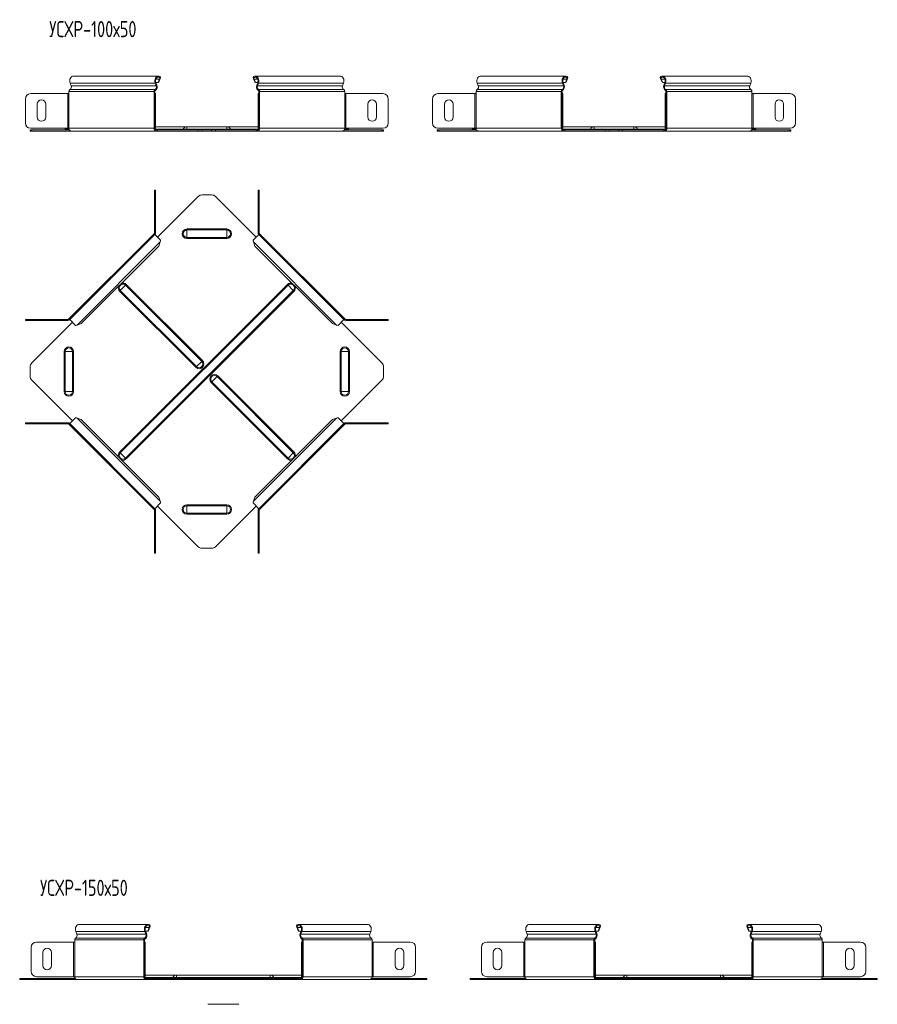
# Model space of a CAD drawing. Header units: millimetres. Extents: x -209 to 1502, y -8151 to 292.
# Tile 5 of 7: x -131 to 665, y -1676 to -762. Entities that reach past the tile are written whole.
import ezdxf

# ---------------------------------------------------------------- set-up
doc = ezdxf.new("R2010")
doc.units = ezdxf.units.MM
doc.styles.add('SLDTEXTSTYLE3', font='TXT', dxfattribs={"width": 0.7, "bigfont": 'bigfont'})

msp = doc.modelspace()

# ---------------------------------------------------------------- linework, layer by layer
at = {"color": 7, "linetype": 'Continuous', "lineweight": 15}
for p, q in [((-84.14, -820.65), (-83.24, -823.03)), ((-2.3, -814.03), (-81.33, -814.03)), ((-4.21, -823.03), (-5.11, -820.65)), ((-2.42, -820.15), (-4.5, -820.15)), ((-3.59, -822.56), (-4.49, -820.18)), ((-1.04, -816.88), (-2.42, -820.15)), ((-1.8, -819.68), (-2.42, -820.15)), ((-0.41, -816.41), (-1.8, -819.68)), ((-1.04, -816.88), (-0.41, -816.41)), ((-0.12, -815.25), (-0.6, -815.98)), ((85.62, -815.25), (86.1, -815.98)), ((86.53, -816.88), (85.91, -816.41)), ((87.3, -819.68), (85.91, -816.41)), ((87.92, -820.15), (86.53, -816.88)), ((87.92, -820.15), (87.3, -819.68)), ((166.83, -814.03), (87.8, -814.03)), ((89.99, -820.15), (87.92, -820.15)), ((89.98, -820.18), (89.08, -822.56)), ((90.61, -820.65), (89.71, -823.03)), ((168.74, -823.03), (169.64, -820.65)), ((294.66, -823.03), (293.76, -820.65)), ((375.6, -814.03), (296.57, -814.03)), ((372.79, -820.65), (373.69, -823.03)), ((373.4, -820.15), (375.48, -820.15)), ((373.42, -820.18), (374.31, -822.56)), ((375.48, -820.15), (376.86, -816.88)), ((375.48, -820.15), (376.1, -819.68)), ((376.1, -819.68), (377.49, -816.41)), ((376.86, -816.88), (377.49, -816.41)), ((377.78, -815.25), (377.3, -815.98)), ((463.52, -815.25), (464, -815.98)), ((464.44, -816.88), (463.81, -816.41)), ((465.2, -819.68), (463.81, -816.41)), ((465.82, -820.15), (464.44, -816.88)), ((465.82, -820.15), (465.2, -819.68)), ((544.73, -814.03), (465.7, -814.03)), ((467.89, -820.15), (465.82, -820.15)), ((467.88, -820.18), (466.99, -822.56)), ((468.51, -820.65), (467.61, -823.03)), ((546.64, -823.03), (547.54, -820.65)), ((-120.66, -830.33), (-86.28, -830.33)), ((-86.28, -830.33), (-85.22, -830.33)), ((-85.22, -828.33), (-85.22, -830.33)), ((-6.19, -830.33), (-6.19, -828.33)), ((-6.19, -830.33), (-5.75, -830.33)), ((-5.75, -835.33), (-5.75, -830.33)), ((-5.75, -830.33), (-4.75, -830.33)), ((-5.48, -830.33), (-5.48, -828.33)), ((-4.75, -830.33), (-4.75, -835.33)), ((90.25, -830.33), (91.25, -830.33)), ((90.25, -835.33), (90.25, -830.33)), ((90.98, -828.33), (90.98, -830.33)), ((91.25, -830.33), (91.25, -835.33)), ((91.25, -830.33), (91.69, -830.33)), ((91.69, -828.33), (91.69, -830.33)), ((170.72, -830.33), (170.72, -828.33)), ((170.72, -830.33), (171.78, -830.33)), ((171.78, -830.33), (206.16, -830.33)), ((291.62, -830.33), (257.24, -830.33)), ((292.68, -830.33), (291.62, -830.33)), ((292.68, -830.33), (292.68, -828.33)), ((371.71, -828.33), (371.71, -830.33)), ((372.15, -830.33), (371.71, -830.33)), ((373.15, -830.33), (372.15, -830.33)), ((372.15, -830.33), (372.15, -835.33)), ((372.42, -828.33), (372.42, -830.33)), ((373.15, -835.33), (373.15, -830.33)), ((468.15, -830.33), (469.15, -830.33)), ((468.15, -835.33), (468.15, -830.33)), ((468.88, -828.33), (468.88, -830.33)), ((469.15, -830.33), (469.15, -835.33)), ((469.15, -830.33), (469.59, -830.33)), ((469.59, -828.33), (469.59, -830.33)), ((548.62, -830.33), (548.62, -828.33)), ((548.62, -830.33), (549.68, -830.33)), ((549.68, -830.33), (584.06, -830.33)), ((-125.66, -857.53), (-125.66, -835.33)), ((-114.66, -840.03), (-114.66, -852.03)), ((-106.66, -852.03), (-106.66, -840.03)), ((-5.75, -835.33), (-5.75, -857.53)), ((-4.75, -835.33), (-4.75, -857.53)), ((90.25, -857.53), (90.25, -835.33)), ((91.25, -857.53), (91.25, -835.33)), ((192.16, -840.03), (192.16, -852.03)), ((200.16, -852.03), (200.16, -840.03)), ((211.16, -835.33), (211.16, -857.53)), ((252.24, -835.33), (252.24, -857.53)), ((263.24, -852.03), (263.24, -840.03)), ((271.24, -840.03), (271.24, -852.03)), ((372.15, -857.53), (372.15, -835.33)), ((373.15, -857.53), (373.15, -835.33)), ((468.15, -857.53), (468.15, -835.33)), ((469.15, -857.53), (469.15, -835.33)), ((570.06, -840.03), (570.06, -852.03)), ((578.06, -852.03), (578.06, -840.03)), ((589.06, -835.33), (589.06, -857.53)), ((-5.75, -862.53), (-5.75, -857.53)), ((-4.75, -857.53), (-4.75, -862.53)), ((90.25, -862.53), (90.25, -857.53)), ((91.25, -857.53), (91.25, -862.53)), ((372.15, -857.53), (372.15, -862.53)), ((373.15, -862.53), (373.15, -857.53)), ((468.15, -862.53), (468.15, -857.53)), ((469.15, -857.53), (469.15, -862.53)), ((-121.25, -865.03), (-121.25, -864.03)), ((-121.25, -864.03), (-119.79, -864.03)), ((-119.79, -865.03), (-121.25, -865.03)), ((-86.28, -862.53), (-120.66, -862.53)), ((-119.79, -864.03), (-84.87, -864.03)), ((-119.79, -865.03), (-83.46, -865.03)), ((-88.22, -862.53), (-88.69, -863.39)), ((-85.22, -862.53), (-86.28, -862.53)), ((-83.46, -865.03), (-4.42, -865.03)), ((-5.75, -862.53), (-6.19, -862.53)), ((-4.75, -862.53), (-5.75, -862.53)), ((24.25, -861.03), (-4.75, -861.03)), ((-4.42, -864.03), (-3.01, -864.03)), ((-4.42, -865.03), (-3.01, -865.03)), ((-3.01, -864.03), (-3.01, -865.03)), ((-3.01, -864.03), (34.74, -864.03)), ((-3.01, -865.03), (34.74, -865.03)), ((61.25, -861.03), (24.25, -861.03)), ((34.74, -864.03), (38.27, -864.03)), ((38.27, -865.03), (34.74, -865.03)), ((38.27, -864.03), (47.22, -864.03)), ((38.27, -865.03), (47.22, -865.03)), ((47.22, -864.03), (50.76, -864.03)), ((50.76, -865.03), (47.22, -865.03)), ((50.76, -864.03), (88.51, -864.03)), ((50.76, -865.03), (88.51, -865.03)), ((90.25, -861.03), (61.25, -861.03)), ((88.51, -864.03), (88.51, -865.03)), ((88.51, -864.03), (89.92, -864.03)), ((88.51, -865.03), (89.92, -865.03)), ((89.92, -865.03), (168.95, -865.03)), ((91.25, -862.53), (90.25, -862.53)), ((91.69, -862.53), (91.25, -862.53)), ((168.95, -865.03), (205.28, -865.03)), ((170.37, -864.03), (205.28, -864.03)), ((171.78, -862.53), (170.72, -862.53)), ((206.16, -862.53), (171.78, -862.53)), ((173.71, -862.53), (174.18, -863.39)), ((205.28, -864.03), (206.75, -864.03)), ((206.75, -865.03), (205.28, -865.03)), ((206.75, -864.03), (206.75, -865.03)), ((256.65, -864.03), (256.65, -865.03)), ((258.11, -864.03), (256.65, -864.03)), ((256.65, -865.03), (258.11, -865.03)), ((257.24, -862.53), (291.62, -862.53)), ((293.03, -864.03), (258.11, -864.03)), ((294.45, -865.03), (258.11, -865.03)), ((289.69, -862.53), (289.22, -863.39)), ((291.62, -862.53), (292.68, -862.53)), ((373.48, -865.03), (294.45, -865.03)), ((371.71, -862.53), (372.15, -862.53)), ((372.15, -862.53), (373.15, -862.53)), ((402.15, -861.03), (373.15, -861.03)), ((374.89, -864.03), (373.48, -864.03)), ((374.89, -865.03), (373.48, -865.03)), ((374.89, -864.03), (374.89, -865.03)), ((412.64, -864.03), (374.89, -864.03)), ((412.64, -865.03), (374.89, -865.03)), ((439.15, -861.03), (402.15, -861.03)), ((416.17, -864.03), (412.64, -864.03)), ((412.64, -865.03), (416.17, -865.03)), ((416.17, -864.03), (425.13, -864.03)), ((416.17, -865.03), (425.13, -865.03)), ((425.13, -864.03), (428.66, -864.03)), ((428.66, -865.03), (425.13, -865.03)), ((428.66, -864.03), (466.41, -864.03)), ((428.66, -865.03), (466.41, -865.03)), ((468.15, -861.03), (439.15, -861.03)), ((466.41, -864.03), (466.41, -865.03)), ((466.41, -864.03), (467.82, -864.03)), ((466.41, -865.03), (467.82, -865.03)), ((467.82, -865.03), (546.85, -865.03)), ((469.15, -862.53), (468.15, -862.53)), ((469.59, -862.53), (469.15, -862.53)), ((546.85, -865.03), (583.19, -865.03)), ((548.27, -864.03), (583.19, -864.03)), ((549.68, -862.53), (548.62, -862.53)), ((584.06, -862.53), (549.68, -862.53)), ((551.61, -862.53), (552.08, -863.39)), ((583.19, -864.03), (584.65, -864.03)), ((584.65, -865.03), (583.19, -865.03)), ((584.65, -864.03), (584.65, -865.03)), ((-5.75, -919.95), (-5.75, -924.95)), ((-4.75, -919.95), (-5.75, -919.95)), ((-4.75, -924.95), (-4.75, -919.95)), ((91.25, -919.95), (90.25, -919.95)), ((90.25, -919.95), (90.25, -924.95)), ((91.25, -924.95), (91.25, -919.95)), ((-5.75, -959.33), (-5.75, -924.95)), ((-4.75, -959.33), (-4.75, -924.95)), ((-3.01, -963.57), (34.74, -925.82)), ((38.27, -924.36), (47.22, -924.36)), ((50.76, -925.82), (88.51, -963.57)), ((90.25, -924.95), (90.25, -959.33)), ((91.25, -924.95), (91.25, -959.33)), ((-6.19, -960.39), (-85.22, -1039.42)), ((-5.48, -961.09), (-84.52, -1040.13)), ((-5.48, -961.09), (-6.19, -960.39)), ((-0.12, -966.46), (-5.48, -961.09)), ((-0.41, -968), (-1.8, -971.85)), ((90.98, -961.09), (85.62, -966.46)), ((87.3, -971.85), (85.91, -968)), ((91.69, -960.39), (90.77, -961.3)), ((170.01, -1040.13), (90.98, -961.09)), ((170.72, -1039.42), (91.69, -960.39)), ((-1.8, -971.85), (-73.76, -1043.81)), ((159.26, -1043.81), (87.3, -971.85)), ((-125.66, -1039.86), (-125.66, -1040.86)), ((-120.66, -1039.86), (-125.66, -1039.86)), ((-125.66, -1040.86), (-120.66, -1040.86)), ((-120.66, -1039.86), (-86.28, -1039.86)), ((-120.66, -1040.86), (-86.28, -1040.86)), ((-85.22, -1039.42), (-84.52, -1040.13)), ((-84.52, -1040.13), (-79.15, -1045.49)), ((164.65, -1045.49), (170.01, -1040.13)), ((170.01, -1040.13), (170.72, -1039.42)), ((171.78, -1039.86), (206.16, -1039.86)), ((171.78, -1040.86), (206.16, -1040.86)), ((211.16, -1039.86), (206.16, -1039.86)), ((206.16, -1040.86), (211.16, -1040.86)), ((211.16, -1040.86), (211.16, -1039.86)), ((-119.79, -1080.35), (-82.04, -1042.6)), ((-73.76, -1043.81), (-77.61, -1045.2)), ((163.1, -1045.2), (159.26, -1043.81)), ((167.54, -1042.6), (205.28, -1080.35)), ((-121.25, -1083.88), (-121.25, -1092.83)), ((206.75, -1092.83), (206.75, -1083.88)), ((-119.79, -1096.37), (-82.04, -1134.12)), ((167.54, -1134.12), (205.28, -1096.37)), ((-84.52, -1136.59), (-79.15, -1131.23)), ((-73.76, -1132.9), (-77.61, -1131.52)), ((-1.8, -1204.87), (-73.76, -1132.9)), ((159.26, -1132.9), (87.3, -1204.87)), ((163.1, -1131.52), (159.26, -1132.9)), ((164.65, -1131.23), (170.01, -1136.59)), ((-125.66, -1136.86), (-125.66, -1135.86)), ((-125.66, -1135.86), (-120.66, -1135.86)), ((-120.66, -1136.86), (-125.66, -1136.86)), ((-120.66, -1135.86), (-86.28, -1135.86)), ((-120.66, -1136.86), (-86.28, -1136.86)), ((-85.22, -1137.3), (-84.52, -1136.59)), ((-6.19, -1216.33), (-85.22, -1137.3)), ((-84.52, -1136.59), (-5.48, -1215.62)), ((90.98, -1215.62), (170.01, -1136.59)), ((170.72, -1137.3), (91.69, -1216.33)), ((170.01, -1136.59), (170.72, -1137.3)), ((171.78, -1135.86), (206.16, -1135.86)), ((171.78, -1136.86), (206.16, -1136.86)), ((206.16, -1135.86), (211.16, -1135.86)), ((211.16, -1136.86), (206.16, -1136.86)), ((211.16, -1135.86), (211.16, -1136.86)), ((-0.41, -1208.71), (-1.8, -1204.87)), ((87.3, -1204.87), (85.91, -1208.71)), ((-0.12, -1210.26), (-5.48, -1215.62)), ((-3.01, -1213.15), (34.74, -1250.89)), ((50.76, -1250.89), (88.51, -1213.15)), ((90.98, -1215.62), (85.62, -1210.26)), ((91.69, -1216.33), (90.77, -1215.41)), ((-5.48, -1215.62), (-6.19, -1216.33)), ((-5.75, -1217.39), (-5.75, -1251.77)), ((-4.75, -1217.39), (-4.75, -1251.77)), ((90.25, -1251.77), (90.25, -1217.39)), ((91.25, -1251.77), (91.25, -1217.39)), ((-5.75, -1256.77), (-5.75, -1251.77)), ((-4.75, -1251.77), (-4.75, -1256.77)), ((90.25, -1256.77), (90.25, -1251.77)), ((91.25, -1251.77), (91.25, -1256.77)), ((-4.75, -1256.77), (-5.75, -1256.77)), ((38.27, -1252.36), (47.22, -1252.36)), ((91.25, -1256.77), (90.25, -1256.77)), ((-78.82, -1608.18), (-77.92, -1610.57)), ((-11.98, -1601.57), (-76.01, -1601.57)), ((-13.89, -1610.57), (-14.78, -1608.18)), ((-12.1, -1607.68), (-14.17, -1607.68)), ((-13.26, -1610.1), (-14.16, -1607.71)), ((-10.71, -1604.42), (-12.1, -1607.68)), ((-11.47, -1607.21), (-12.1, -1607.68)), ((-10.09, -1603.95), (-11.47, -1607.21)), ((-10.71, -1604.42), (-10.09, -1603.95)), ((-9.79, -1602.79), (-10.28, -1603.52)), ((125.94, -1602.79), (126.43, -1603.52)), ((126.86, -1604.42), (126.24, -1603.95)), ((127.62, -1607.21), (126.24, -1603.95)), ((128.24, -1607.68), (126.86, -1604.42)), ((128.24, -1607.68), (127.62, -1607.21)), ((192.16, -1601.57), (128.12, -1601.57)), ((130.32, -1607.68), (128.24, -1607.68)), ((130.31, -1607.71), (129.41, -1610.1)), ((130.93, -1608.18), (130.03, -1610.57)), ((194.07, -1610.57), (194.96, -1608.18)), ((340.01, -1610.57), (339.11, -1608.18)), ((405.95, -1601.57), (341.92, -1601.57)), ((403.14, -1608.18), (404.04, -1610.57)), ((403.75, -1607.68), (405.83, -1607.68)), ((403.77, -1607.71), (404.66, -1610.1)), ((405.83, -1607.68), (407.21, -1604.42)), ((405.83, -1607.68), (406.45, -1607.21)), ((406.45, -1607.21), (407.84, -1603.95)), ((407.21, -1604.42), (407.84, -1603.95)), ((408.13, -1602.79), (407.65, -1603.52)), ((543.87, -1602.79), (544.35, -1603.52)), ((544.79, -1604.42), (544.16, -1603.95)), ((545.55, -1607.21), (544.16, -1603.95)), ((546.17, -1607.68), (544.79, -1604.42)), ((546.17, -1607.68), (545.55, -1607.21)), ((610.08, -1601.57), (546.05, -1601.57)), ((548.24, -1607.68), (546.17, -1607.68)), ((548.23, -1607.71), (547.33, -1610.1)), ((548.86, -1608.18), (547.96, -1610.57)), ((611.99, -1610.57), (612.89, -1608.18)), ((-79.9, -1615.87), (-79.9, -1617.87)), ((-15.87, -1617.87), (-15.87, -1615.87)), ((-15.16, -1617.87), (-15.16, -1615.87)), ((131.31, -1615.87), (131.31, -1617.87)), ((132.01, -1615.87), (132.01, -1617.87)), ((196.05, -1617.87), (196.05, -1615.87)), ((338.03, -1617.87), (338.03, -1615.87)), ((402.06, -1615.87), (402.06, -1617.87)), ((402.77, -1615.87), (402.77, -1617.87)), ((549.23, -1615.87), (549.23, -1617.87)), ((549.94, -1615.87), (549.94, -1617.87)), ((613.97, -1617.87), (613.97, -1615.87)), ((-120.34, -1645.07), (-120.34, -1622.87)), ((-115.34, -1617.87), (-80.96, -1617.87)), ((-80.96, -1617.87), (-79.9, -1617.87)), ((-15.87, -1617.87), (-15.43, -1617.87)), ((-15.43, -1622.87), (-15.43, -1617.87)), ((-15.43, -1617.87), (-14.43, -1617.87)), ((-15.43, -1622.87), (-15.43, -1645.07)), ((-14.43, -1617.87), (-14.43, -1622.87)), ((-14.43, -1622.87), (-14.43, -1645.07)), ((130.57, -1617.87), (131.57, -1617.87)), ((130.57, -1622.87), (130.57, -1617.87)), ((130.57, -1645.07), (130.57, -1622.87)), ((131.57, -1617.87), (131.57, -1622.87)), ((131.57, -1617.87), (132.01, -1617.87)), ((131.57, -1645.07), (131.57, -1622.87)), ((196.05, -1617.87), (197.11, -1617.87)), ((197.11, -1617.87), (231.49, -1617.87)), ((236.49, -1622.87), (236.49, -1645.07)), ((297.59, -1622.87), (297.59, -1645.07)), ((336.97, -1617.87), (302.59, -1617.87)), ((338.03, -1617.87), (336.97, -1617.87)), ((402.5, -1617.87), (402.06, -1617.87)), ((403.5, -1617.87), (402.5, -1617.87)), ((402.5, -1617.87), (402.5, -1622.87)), ((402.5, -1645.07), (402.5, -1622.87)), ((403.5, -1622.87), (403.5, -1617.87)), ((403.5, -1645.07), (403.5, -1622.87)), ((548.5, -1617.87), (549.5, -1617.87)), ((548.5, -1622.87), (548.5, -1617.87)), ((548.5, -1645.07), (548.5, -1622.87)), ((549.5, -1617.87), (549.5, -1622.87)), ((549.5, -1617.87), (549.94, -1617.87)), ((549.5, -1645.07), (549.5, -1622.87)), ((613.97, -1617.87), (615.03, -1617.87)), ((615.03, -1617.87), (649.41, -1617.87)), ((654.41, -1622.87), (654.41, -1645.07)), ((-109.34, -1627.57), (-109.34, -1639.57)), ((-101.34, -1639.57), (-101.34, -1627.57)), ((217.48, -1627.57), (217.48, -1639.57)), ((225.48, -1639.57), (225.48, -1627.57)), ((308.59, -1639.57), (308.59, -1627.57)), ((316.59, -1627.57), (316.59, -1639.57)), ((635.41, -1627.57), (635.41, -1639.57)), ((643.41, -1639.57), (643.41, -1627.57)), ((-15.43, -1650.07), (-15.43, -1645.07)), ((-14.43, -1645.07), (-14.43, -1650.07)), ((130.57, -1650.07), (130.57, -1645.07)), ((131.57, -1645.07), (131.57, -1650.07)), ((402.5, -1645.07), (402.5, -1650.07)), ((403.5, -1650.07), (403.5, -1645.07)), ((548.5, -1650.07), (548.5, -1645.07)), ((549.5, -1645.07), (549.5, -1650.07)), ((-130.93, -1652.57), (-130.93, -1651.57)), ((-130.93, -1651.57), (-129.46, -1651.57)), ((-129.46, -1652.57), (-130.93, -1652.57)), ((-129.46, -1651.57), (-79.54, -1651.57)), ((-129.46, -1652.57), (-78.13, -1652.57)), ((-80.96, -1650.07), (-115.34, -1650.07)), ((-79.9, -1650.07), (-80.96, -1650.07)), ((-78.13, -1652.57), (-14.1, -1652.57)), ((-15.43, -1650.07), (-15.87, -1650.07)), ((-14.43, -1650.07), (-15.43, -1650.07)), ((14.57, -1648.57), (-14.43, -1648.57)), ((-14.1, -1651.57), (-12.68, -1651.57)), ((-14.1, -1652.57), (-12.68, -1652.57)), ((-12.68, -1651.57), (-12.68, -1652.57)), ((-12.68, -1651.57), (40.06, -1651.57)), ((-12.68, -1652.57), (40.06, -1652.57)), ((101.57, -1648.57), (14.57, -1648.57)), ((40.06, -1651.57), (43.6, -1651.57)), ((43.6, -1652.57), (40.06, -1652.57)), ((43.6, -1651.57), (72.55, -1651.57)), ((43.6, -1652.57), (72.55, -1652.57)), ((72.55, -1651.57), (76.09, -1651.57)), ((76.09, -1652.57), (72.55, -1652.57)), ((76.09, -1651.57), (128.83, -1651.57)), ((76.09, -1652.57), (128.83, -1652.57)), ((130.57, -1648.57), (101.57, -1648.57)), ((128.83, -1651.57), (128.83, -1652.57)), ((128.83, -1651.57), (130.25, -1651.57)), ((128.83, -1652.57), (130.25, -1652.57)), ((130.25, -1652.57), (194.28, -1652.57)), ((131.57, -1650.07), (130.57, -1650.07)), ((132.01, -1650.07), (131.57, -1650.07)), ((194.28, -1652.57), (245.61, -1652.57)), ((195.69, -1651.57), (245.61, -1651.57)), ((197.11, -1650.07), (196.05, -1650.07)), ((231.49, -1650.07), (197.11, -1650.07)), ((245.61, -1651.57), (247.07, -1651.57)), ((247.07, -1652.57), (245.61, -1652.57)), ((247.07, -1651.57), (247.07, -1652.57)), ((287, -1651.57), (287, -1652.57)), ((288.46, -1651.57), (287, -1651.57)), ((287, -1652.57), (288.46, -1652.57)), ((338.38, -1651.57), (288.46, -1651.57)), ((339.8, -1652.57), (288.46, -1652.57)), ((302.59, -1650.07), (336.97, -1650.07)), ((336.97, -1650.07), (338.03, -1650.07)), ((403.83, -1652.57), (339.8, -1652.57)), ((402.06, -1650.07), (402.5, -1650.07)), ((402.5, -1650.07), (403.5, -1650.07)), ((432.5, -1648.57), (403.5, -1648.57)), ((405.24, -1651.57), (403.83, -1651.57)), ((405.24, -1652.57), (403.83, -1652.57)), ((405.24, -1651.57), (405.24, -1652.57)), ((457.99, -1651.57), (405.24, -1651.57)), ((457.99, -1652.57), (405.24, -1652.57)), ((519.5, -1648.57), (432.5, -1648.57)), ((461.52, -1651.57), (457.99, -1651.57)), ((457.99, -1652.57), (461.52, -1652.57)), ((461.52, -1651.57), (490.48, -1651.57)), ((461.52, -1652.57), (490.48, -1652.57)), ((490.48, -1651.57), (494.01, -1651.57)), ((494.01, -1652.57), (490.48, -1652.57)), ((494.01, -1651.57), (546.76, -1651.57)), ((494.01, -1652.57), (546.76, -1652.57)), ((548.5, -1648.57), (519.5, -1648.57)), ((546.76, -1651.57), (546.76, -1652.57)), ((546.76, -1651.57), (548.17, -1651.57)), ((546.76, -1652.57), (548.17, -1652.57)), ((548.17, -1652.57), (612.2, -1652.57)), ((549.5, -1650.07), (548.5, -1650.07)), ((549.94, -1650.07), (549.5, -1650.07)), ((612.2, -1652.57), (663.53, -1652.57)), ((613.62, -1651.57), (663.53, -1651.57)), ((615.03, -1650.07), (613.97, -1650.07)), ((649.41, -1650.07), (615.03, -1650.07)), ((663.53, -1651.57), (665, -1651.57)), ((665, -1652.57), (663.53, -1652.57)), ((665, -1651.57), (665, -1652.57)), ((43.6, -1675.68), (72.55, -1675.68))]:
    msp.add_line(p, q, dxfattribs=at)
at = {"color": 7, "linetype": 'Continuous', "lineweight": 0}
for p, q in [((-5.11, -820.65), (-84.14, -820.65)), ((-5.11, -820.65), (-4.49, -820.18)), ((-1.04, -816.88), (-4.49, -816.88)), ((-4.21, -823.03), (-3.59, -822.56)), ((89.98, -816.88), (86.53, -816.88)), ((89.71, -823.03), (89.08, -822.56)), ((90.61, -820.65), (89.98, -820.18)), ((169.64, -820.65), (90.61, -820.65)), ((293.76, -820.65), (372.79, -820.65)), ((372.79, -820.65), (373.42, -820.18)), ((373.42, -816.88), (376.86, -816.88)), ((373.69, -823.03), (374.31, -822.56)), ((467.88, -816.88), (464.44, -816.88)), ((467.61, -823.03), (466.99, -822.56)), ((468.51, -820.65), (467.88, -820.18)), ((547.54, -820.65), (468.51, -820.65)), ((-86.28, -830.33), (-86.28, -862.53)), ((-6.19, -828.33), (-85.22, -828.33)), ((-85.22, -862.53), (-85.22, -830.33)), ((-5.28, -826.6), (-84.31, -826.6)), ((-4.21, -823.03), (-83.24, -823.03)), ((-6.19, -828.33), (-5.48, -828.33)), ((-6.19, -862.53), (-6.19, -830.33)), ((-5.28, -826.6), (-5.08, -827.56)), ((168.74, -823.03), (89.71, -823.03)), ((90.77, -826.6), (90.57, -827.56)), ((169.8, -826.6), (90.77, -826.6)), ((91.69, -828.33), (90.98, -828.33)), ((170.72, -828.33), (91.69, -828.33)), ((91.69, -862.53), (91.69, -830.33)), ((170.72, -862.53), (170.72, -830.33)), ((171.78, -862.53), (171.78, -830.33)), ((291.62, -862.53), (291.62, -830.33)), ((292.68, -828.33), (371.71, -828.33)), ((292.68, -862.53), (292.68, -830.33)), ((293.59, -826.6), (372.63, -826.6)), ((294.66, -823.03), (373.69, -823.03)), ((371.71, -828.33), (372.42, -828.33)), ((371.71, -862.53), (371.71, -830.33)), ((372.63, -826.6), (372.82, -827.56)), ((546.64, -823.03), (467.61, -823.03)), ((468.67, -826.6), (468.47, -827.56)), ((547.71, -826.6), (468.67, -826.6)), ((469.59, -828.33), (468.88, -828.33)), ((548.62, -828.33), (469.59, -828.33)), ((469.59, -862.53), (469.59, -830.33)), ((548.62, -862.53), (548.62, -830.33)), ((549.68, -862.53), (549.68, -830.33)), ((-4.75, -835.33), (-5.75, -835.33)), ((91.25, -835.33), (90.25, -835.33)), ((372.15, -835.33), (373.15, -835.33)), ((469.15, -835.33), (468.15, -835.33)), ((-5.75, -857.53), (-4.75, -857.53)), ((90.25, -857.53), (91.25, -857.53)), ((373.15, -857.53), (372.15, -857.53)), ((468.15, -857.53), (469.15, -857.53)), ((-119.79, -864.03), (-119.79, -865.03)), ((-85.12, -863.39), (-88.69, -863.39)), ((-6.19, -862.53), (-85.22, -862.53)), ((-5.29, -863.39), (20.81, -863.39)), ((-4.42, -864.03), (-4.42, -865.03)), ((20.81, -863.39), (24.25, -863.39)), ((24.25, -861.03), (24.25, -863.39)), ((61.25, -863.39), (24.25, -863.39)), ((24.25, -863.39), (24.25, -864.03)), ((34.74, -865.03), (34.74, -864.03)), ((38.27, -864.03), (38.27, -865.03)), ((47.22, -865.03), (47.22, -864.03)), ((50.76, -864.03), (50.76, -865.03)), ((61.25, -861.03), (61.25, -863.39)), ((61.25, -863.39), (61.25, -864.03)), ((64.68, -863.39), (61.25, -863.39)), ((90.79, -863.39), (64.68, -863.39)), ((89.92, -864.03), (89.92, -865.03)), ((170.72, -862.53), (91.69, -862.53)), ((170.61, -863.39), (174.18, -863.39)), ((205.28, -865.03), (205.28, -864.03)), ((258.11, -865.03), (258.11, -864.03)), ((292.79, -863.39), (289.22, -863.39)), ((292.68, -862.53), (371.71, -862.53)), ((398.72, -863.39), (372.61, -863.39)), ((373.48, -864.03), (373.48, -865.03)), ((398.72, -863.39), (402.15, -863.39)), ((402.15, -861.03), (402.15, -863.39)), ((402.15, -863.39), (402.15, -864.03)), ((439.15, -863.39), (402.15, -863.39)), ((412.64, -864.03), (412.64, -865.03)), ((416.17, -865.03), (416.17, -864.03)), ((425.13, -865.03), (425.13, -864.03)), ((428.66, -864.03), (428.66, -865.03)), ((439.15, -861.03), (439.15, -863.39)), ((439.15, -863.39), (439.15, -864.03)), ((442.58, -863.39), (439.15, -863.39)), ((468.69, -863.39), (442.58, -863.39)), ((467.82, -864.03), (467.82, -865.03)), ((548.62, -862.53), (469.59, -862.53)), ((548.51, -863.39), (552.08, -863.39)), ((583.19, -865.03), (583.19, -864.03)), ((-5.75, -924.95), (-4.75, -924.95)), ((90.25, -924.95), (91.25, -924.95)), ((-5.75, -959.33), (-4.75, -959.33)), ((24.25, -956.92), (24.25, -955.99)), ((24.25, -955.99), (61.25, -955.99)), ((24.25, -963.79), (24.25, -956.92)), ((24.25, -956.92), (61.25, -956.92)), ((61.25, -956.92), (61.25, -955.99)), ((61.25, -963.79), (61.25, -956.92)), ((91.25, -959.33), (90.25, -959.33)), ((-0.41, -968), (-77.61, -1045.2)), ((24.25, -963.79), (61.25, -963.79)), ((24.25, -964.72), (24.25, -963.79)), ((24.25, -964.72), (61.25, -964.72)), ((61.25, -964.72), (61.25, -963.79)), ((163.1, -1045.2), (85.91, -968)), ((-38.19, -1163.12), (117.51, -1007.42)), ((-37.53, -1012.93), (-38.19, -1013.59)), ((32.59, -1084.38), (-38.19, -1013.59)), ((-32.67, -1008.08), (-37.53, -1012.93)), ((-37.53, -1163.78), (118.17, -1008.08)), ((33.25, -1083.72), (-37.53, -1012.93)), ((-32.01, -1007.42), (-32.67, -1008.08)), ((38.11, -1078.86), (-32.67, -1008.08)), ((-32.67, -1168.63), (123.02, -1012.94)), ((38.77, -1078.2), (-32.01, -1007.42)), ((-32.01, -1169.29), (123.68, -1013.6)), ((118.17, -1008.08), (117.51, -1007.42)), ((123.02, -1012.94), (118.17, -1008.08)), ((123.68, -1013.6), (123.02, -1012.94)), ((-120.66, -1040.86), (-120.66, -1039.86)), ((-86.28, -1039.86), (-86.28, -1040.86)), ((171.78, -1039.86), (171.78, -1040.86)), ((206.16, -1039.86), (206.16, -1040.86)), ((-88.69, -1069.86), (-89.62, -1069.86)), ((-89.62, -1106.86), (-89.62, -1069.86)), ((-81.82, -1069.86), (-88.69, -1069.86)), ((-88.69, -1106.86), (-88.69, -1069.86)), ((-81.82, -1106.86), (-81.82, -1069.86)), ((-80.89, -1069.86), (-81.82, -1069.86)), ((-80.89, -1106.86), (-80.89, -1069.86)), ((38.77, -1078.2), (38.11, -1078.86)), ((166.38, -1069.86), (167.31, -1069.86)), ((166.38, -1069.86), (166.38, -1106.86)), ((167.31, -1069.86), (174.18, -1069.86)), ((167.31, -1069.86), (167.31, -1106.86)), ((174.18, -1069.86), (174.18, -1106.86)), ((174.18, -1069.86), (175.11, -1069.86)), ((175.11, -1069.86), (175.11, -1106.86)), ((33.25, -1083.72), (32.59, -1084.38)), ((38.11, -1078.86), (33.25, -1083.72)), ((52.25, -1093), (47.39, -1097.85)), ((52.91, -1092.34), (52.25, -1093)), ((123.03, -1163.78), (52.25, -1093)), ((123.69, -1163.12), (52.91, -1092.34)), ((47.39, -1097.85), (46.73, -1098.51)), ((117.51, -1169.3), (46.73, -1098.51)), ((118.17, -1168.64), (47.39, -1097.85)), ((-88.69, -1106.86), (-89.62, -1106.86)), ((-81.82, -1106.86), (-88.69, -1106.86)), ((-80.89, -1106.86), (-81.82, -1106.86)), ((166.38, -1106.86), (167.31, -1106.86)), ((167.31, -1106.86), (174.18, -1106.86)), ((174.18, -1106.86), (175.11, -1106.86)), ((-0.41, -1208.71), (-77.61, -1131.52)), ((163.1, -1131.52), (85.91, -1208.71)), ((-120.66, -1135.86), (-120.66, -1136.86)), ((-86.28, -1136.86), (-86.28, -1135.86)), ((171.78, -1136.86), (171.78, -1135.86)), ((206.16, -1136.86), (206.16, -1135.86)), ((-37.53, -1163.78), (-38.19, -1163.12)), ((-32.67, -1168.63), (-37.53, -1163.78)), ((-32.01, -1169.29), (-32.67, -1168.63)), ((118.17, -1168.64), (117.51, -1169.3)), ((123.03, -1163.78), (118.17, -1168.64)), ((123.69, -1163.12), (123.03, -1163.78)), ((61.25, -1211.99), (24.25, -1211.99)), ((24.25, -1211.99), (24.25, -1212.92)), ((61.25, -1212.92), (24.25, -1212.92)), ((24.25, -1212.92), (24.25, -1219.79)), ((61.25, -1211.99), (61.25, -1212.92)), ((61.25, -1212.92), (61.25, -1219.79)), ((-5.75, -1217.39), (-4.75, -1217.39)), ((61.25, -1219.79), (24.25, -1219.79)), ((24.25, -1219.79), (24.25, -1220.72)), ((61.25, -1220.72), (24.25, -1220.72)), ((61.25, -1219.79), (61.25, -1220.72)), ((91.25, -1217.39), (90.25, -1217.39)), ((-5.75, -1251.77), (-4.75, -1251.77)), ((90.25, -1251.77), (91.25, -1251.77)), ((-14.78, -1608.18), (-78.82, -1608.18)), ((-14.78, -1608.18), (-14.16, -1607.71)), ((-10.71, -1604.42), (-14.16, -1604.42)), ((130.31, -1604.42), (126.86, -1604.42)), ((130.93, -1608.18), (130.31, -1607.71)), ((194.96, -1608.18), (130.93, -1608.18)), ((339.11, -1608.18), (403.14, -1608.18)), ((403.14, -1608.18), (403.77, -1607.71)), ((403.77, -1604.42), (407.21, -1604.42)), ((548.23, -1604.42), (544.79, -1604.42)), ((548.86, -1608.18), (548.23, -1607.71)), ((612.89, -1608.18), (548.86, -1608.18)), ((-15.87, -1615.87), (-79.9, -1615.87)), ((-14.95, -1614.14), (-78.98, -1614.14)), ((-13.89, -1610.57), (-77.92, -1610.57)), ((-15.87, -1615.87), (-15.16, -1615.87)), ((-14.95, -1614.14), (-14.75, -1615.1)), ((-13.89, -1610.57), (-13.26, -1610.1)), ((130.03, -1610.57), (129.41, -1610.1)), ((194.07, -1610.57), (130.03, -1610.57)), ((131.1, -1614.14), (130.9, -1615.1)), ((195.13, -1614.14), (131.1, -1614.14)), ((132.01, -1615.87), (131.31, -1615.87)), ((196.05, -1615.87), (132.01, -1615.87)), ((338.03, -1615.87), (402.06, -1615.87)), ((338.94, -1614.14), (402.98, -1614.14)), ((340.01, -1610.57), (404.04, -1610.57)), ((402.06, -1615.87), (402.77, -1615.87)), ((402.98, -1614.14), (403.17, -1615.1)), ((404.04, -1610.57), (404.66, -1610.1)), ((547.96, -1610.57), (547.33, -1610.1)), ((611.99, -1610.57), (547.96, -1610.57)), ((549.02, -1614.14), (548.82, -1615.1)), ((613.06, -1614.14), (549.02, -1614.14)), ((549.94, -1615.87), (549.23, -1615.87)), ((613.97, -1615.87), (549.94, -1615.87)), ((-80.96, -1617.87), (-80.96, -1650.07)), ((-79.9, -1650.07), (-79.9, -1617.87)), ((-15.87, -1650.07), (-15.87, -1617.87)), ((-14.43, -1622.87), (-15.43, -1622.87)), ((131.57, -1622.87), (130.57, -1622.87)), ((132.01, -1650.07), (132.01, -1617.87)), ((196.05, -1650.07), (196.05, -1617.87)), ((197.11, -1650.07), (197.11, -1617.87)), ((336.97, -1650.07), (336.97, -1617.87)), ((338.03, -1650.07), (338.03, -1617.87)), ((402.06, -1650.07), (402.06, -1617.87)), ((402.5, -1622.87), (403.5, -1622.87)), ((549.5, -1622.87), (548.5, -1622.87)), ((549.94, -1650.07), (549.94, -1617.87)), ((613.97, -1650.07), (613.97, -1617.87)), ((615.03, -1650.07), (615.03, -1617.87)), ((-15.43, -1645.07), (-14.43, -1645.07)), ((130.57, -1645.07), (131.57, -1645.07)), ((403.5, -1645.07), (402.5, -1645.07)), ((548.5, -1645.07), (549.5, -1645.07)), ((-129.46, -1651.57), (-129.46, -1652.57)), ((-15.87, -1650.07), (-79.9, -1650.07)), ((-14.97, -1650.93), (11.14, -1650.93)), ((-14.1, -1651.57), (-14.1, -1652.57)), ((11.14, -1650.93), (14.57, -1650.93)), ((14.57, -1648.57), (14.57, -1650.93)), ((14.57, -1650.93), (14.57, -1651.57)), ((101.57, -1650.93), (14.57, -1650.93)), ((40.06, -1652.57), (40.06, -1651.57)), ((43.6, -1651.57), (43.6, -1652.57)), ((72.55, -1652.57), (72.55, -1651.57)), ((76.09, -1651.57), (76.09, -1652.57)), ((101.57, -1648.57), (101.57, -1650.93)), ((101.57, -1650.93), (101.57, -1651.57)), ((105.01, -1650.93), (101.57, -1650.93)), ((105.01, -1650.93), (131.11, -1650.93)), ((130.25, -1651.57), (130.25, -1652.57)), ((196.05, -1650.07), (132.01, -1650.07)), ((245.61, -1652.57), (245.61, -1651.57)), ((288.46, -1652.57), (288.46, -1651.57)), ((338.03, -1650.07), (402.06, -1650.07)), ((429.07, -1650.93), (402.96, -1650.93)), ((403.83, -1651.57), (403.83, -1652.57)), ((429.07, -1650.93), (432.5, -1650.93)), ((432.5, -1648.57), (432.5, -1650.93)), ((432.5, -1650.93), (432.5, -1651.57)), ((519.5, -1650.93), (432.5, -1650.93)), ((457.99, -1651.57), (457.99, -1652.57)), ((461.52, -1652.57), (461.52, -1651.57)), ((490.48, -1652.57), (490.48, -1651.57)), ((494.01, -1651.57), (494.01, -1652.57)), ((519.5, -1648.57), (519.5, -1650.93)), ((519.5, -1650.93), (519.5, -1651.57)), ((522.93, -1650.93), (519.5, -1650.93)), ((549.04, -1650.93), (522.93, -1650.93)), ((548.17, -1651.57), (548.17, -1652.57)), ((613.97, -1650.07), (549.94, -1650.07)), ((663.53, -1652.57), (663.53, -1651.57))]:
    msp.add_line(p, q, dxfattribs=at)
at = {"color": 7, "linetype": 'Continuous', "lineweight": 15, "flags": 128}
for points in [[(-84.14, -820.65), (-84.45, -819.46), (-84.51, -818.2), (-84.32, -816.96), (-83.89, -815.85), (-83.27, -814.95), (-82.49, -814.33), (-81.62, -814.05), (-81.33, -814.03)], [(-0.12, -815.25), (-0.85, -814.52), (-1.69, -814.11), (-2.59, -814.05), (-3.46, -814.33), (-4.23, -814.95), (-4.86, -815.85), (-5.29, -816.96), (-5.48, -818.2), (-5.42, -819.46), (-5.11, -820.65)], [(-0.6, -815.98), (-1.24, -815.37), (-1.98, -815.06), (-2.75, -815.09), (-3.48, -815.45), (-4.09, -816.11), (-4.53, -817.01), (-4.75, -818.05), (-4.74, -819.14), (-4.49, -820.18)], [(90.61, -820.65), (90.91, -819.46), (90.97, -818.2), (90.78, -816.96), (90.36, -815.85), (89.73, -814.95), (88.95, -814.33), (88.08, -814.05), (87.19, -814.11), (86.35, -814.52), (85.62, -815.25)], [(89.98, -820.18), (90.23, -819.14), (90.25, -818.05), (90.03, -817.01), (89.59, -816.11), (88.98, -815.45), (88.25, -815.09), (87.48, -815.06), (86.74, -815.37), (86.1, -815.98)], [(166.83, -814.03), (167.11, -814.05), (167.98, -814.33), (168.76, -814.95), (169.39, -815.85), (169.81, -816.96), (170, -818.2), (169.94, -819.46), (169.64, -820.65)], [(296.57, -814.03), (296.28, -814.05), (295.41, -814.33), (294.63, -814.95), (294.01, -815.85), (293.58, -816.96), (293.39, -818.2), (293.45, -819.46), (293.76, -820.65)], [(372.79, -820.65), (372.49, -819.46), (372.43, -818.2), (372.62, -816.96), (373.04, -815.85), (373.67, -814.95), (374.45, -814.33), (375.32, -814.05), (376.21, -814.11), (377.05, -814.52), (377.78, -815.25)], [(373.42, -820.18), (373.16, -819.14), (373.15, -818.05), (373.37, -817.01), (373.81, -816.11), (374.42, -815.45), (375.15, -815.09), (375.92, -815.06), (376.66, -815.37), (377.3, -815.98)], [(468.51, -820.65), (468.81, -819.46), (468.87, -818.2), (468.68, -816.96), (468.26, -815.85), (467.63, -814.95), (466.85, -814.33), (465.98, -814.05), (465.09, -814.11), (464.25, -814.52), (463.52, -815.25)], [(467.88, -820.18), (468.14, -819.14), (468.15, -818.05), (467.93, -817.01), (467.49, -816.11), (466.88, -815.45), (466.15, -815.09), (465.38, -815.06), (464.64, -815.37), (464, -815.98)], [(544.73, -814.03), (545.02, -814.05), (545.89, -814.33), (546.66, -814.95), (547.29, -815.85), (547.72, -816.96), (547.91, -818.2), (547.85, -819.46), (547.54, -820.65)], [(-78.82, -1608.18), (-79.12, -1607), (-79.18, -1605.74), (-78.99, -1604.5), (-78.57, -1603.39), (-77.94, -1602.49), (-77.16, -1601.87), (-76.29, -1601.58), (-76.01, -1601.57)], [(-9.79, -1602.79), (-10.52, -1602.06), (-11.37, -1601.65), (-12.26, -1601.58), (-13.13, -1601.87), (-13.91, -1602.49), (-14.54, -1603.39), (-14.96, -1604.5), (-15.15, -1605.74), (-15.09, -1607), (-14.78, -1608.18)], [(-10.28, -1603.52), (-11, -1602.85), (-11.85, -1602.57), (-12.71, -1602.72), (-13.48, -1603.29), (-14.07, -1604.19), (-14.39, -1605.32), (-14.43, -1606.55), (-14.16, -1607.71)], [(130.93, -1608.18), (131.24, -1607), (131.3, -1605.74), (131.11, -1604.5), (130.68, -1603.39), (130.06, -1602.49), (129.28, -1601.87), (128.41, -1601.58), (127.52, -1601.65), (126.67, -1602.06), (125.94, -1602.79)], [(130.31, -1607.71), (130.58, -1606.55), (130.54, -1605.32), (130.21, -1604.19), (129.63, -1603.29), (128.86, -1602.72), (128, -1602.57), (127.15, -1602.85), (126.43, -1603.52)], [(192.16, -1601.57), (192.44, -1601.58), (193.31, -1601.87), (194.09, -1602.49), (194.72, -1603.39), (195.14, -1604.5), (195.33, -1605.74), (195.27, -1607), (194.96, -1608.18)], [(341.92, -1601.57), (341.63, -1601.58), (340.76, -1601.87), (339.98, -1602.49), (339.36, -1603.39), (338.93, -1604.5), (338.74, -1605.74), (338.8, -1607), (339.11, -1608.18)], [(403.14, -1608.18), (402.84, -1607), (402.78, -1605.74), (402.97, -1604.5), (403.39, -1603.39), (404.02, -1602.49), (404.8, -1601.87), (405.67, -1601.58), (406.56, -1601.65), (407.4, -1602.06), (408.13, -1602.79)], [(403.77, -1607.71), (403.5, -1606.55), (403.53, -1605.32), (403.86, -1604.19), (404.45, -1603.29), (405.22, -1602.72), (406.08, -1602.57), (406.92, -1602.85), (407.65, -1603.52)], [(548.86, -1608.18), (549.16, -1607), (549.22, -1605.74), (549.03, -1604.5), (548.61, -1603.39), (547.98, -1602.49), (547.2, -1601.87), (546.33, -1601.58), (545.44, -1601.65), (544.6, -1602.06), (543.87, -1602.79)], [(548.23, -1607.71), (548.5, -1606.55), (548.47, -1605.32), (548.14, -1604.19), (547.55, -1603.29), (546.78, -1602.72), (545.92, -1602.57), (545.08, -1602.85), (544.35, -1603.52)], [(610.08, -1601.57), (610.37, -1601.58), (611.24, -1601.87), (612.01, -1602.49), (612.64, -1603.39), (613.07, -1604.5), (613.26, -1605.74), (613.2, -1607), (612.89, -1608.18)]]:
    msp.add_lwpolyline(points, dxfattribs=at)
at = {"color": 7, "linetype": 'Continuous', "lineweight": 15}
for centre, radius, start, end in [((-7.24, -824.2), 4, 302.66993, 24.19044), ((92.73, -824.2), 4, 155.80956, 237.33007), ((370.67, -824.2), 4, 302.66993, 24.19044), ((470.63, -824.2), 4, 155.80956, 237.33007), ((-120.66, -835.33), 5, 90, 180), ((-83.41, -828.19), 1.82, 119.65294, 184.49289), ((-85.85, -824.2), 2.86, 302.66993, 24.19044), ((-4.37, -828.19), 1.82, 119.65294, 184.49289), ((-4.68, -828.27), 0.811, 119.65294, 184.49289), ((-6.82, -824.2), 2.86, 302.66993, 24.19044), ((92.31, -824.2), 2.86, 155.80956, 237.33007), ((90.17, -828.27), 0.811, 355.50711, 60.34706), ((89.87, -828.19), 1.82, 355.50711, 60.34706), ((171.35, -824.2), 2.86, 155.80956, 237.33007), ((168.9, -828.19), 1.82, 355.50711, 60.34706), ((206.16, -835.33), 5, 0, 90), ((257.24, -835.33), 5, 90, 180), ((294.5, -828.19), 1.82, 119.65294, 184.49289), ((292.05, -824.2), 2.86, 302.66993, 24.19044), ((373.53, -828.19), 1.82, 119.65294, 184.49289), ((373.23, -828.27), 0.811, 119.65294, 184.49289), ((371.08, -824.2), 2.86, 302.66993, 24.19044), ((470.22, -824.2), 2.86, 155.80956, 237.33007), ((468.07, -828.27), 0.811, 355.50711, 60.34706), ((467.77, -828.19), 1.82, 355.50711, 60.34706), ((549.25, -824.2), 2.86, 155.80956, 237.33007), ((546.8, -828.19), 1.82, 355.50711, 60.34706), ((584.06, -835.33), 5, 0, 90), ((-110.66, -840.03), 4, 0, 180), ((196.16, -840.03), 4, 0, 180), ((267.24, -840.03), 4, 0, 180), ((574.06, -840.03), 4, 0, 180), ((-120.66, -857.53), 5, 180, 270), ((-110.66, -852.03), 4, 180, 0), ((196.16, -852.03), 4, 180, 360), ((206.16, -857.53), 5, 270, 0), ((257.24, -857.53), 5, 180, 270), ((267.24, -852.03), 4, 180, 0), ((574.06, -852.03), 4, 180, 0), ((584.06, -857.53), 5, 270, 0), ((-89.62, -863.03), 1, 270, 338.97733), ((-83.01, -862.84), 2.23, 171.95053, 258.57825), ((-3.98, -862.84), 2.23, 171.95053, 258.57825), ((-4.16, -862.72), 1.34, 171.95053, 258.57825), ((19.88, -863.03), 1, 270, 338.97733), ((24.25, -864.71), 3.68, 90, 158.97733), ((61.25, -864.71), 3.68, 21.02267, 90), ((65.61, -863.03), 1, 201.02267, 270), ((89.65, -862.72), 1.34, 281.42175, 8.04947), ((89.48, -862.84), 2.23, 281.42175, 8.04947), ((168.51, -862.84), 2.23, 281.42175, 8.04947), ((175.11, -863.03), 1, 201.02267, 270), ((288.28, -863.03), 1, 270, 338.97733), ((294.89, -862.84), 2.23, 171.95053, 258.57825), ((373.92, -862.84), 2.23, 171.95053, 258.57825), ((373.74, -862.72), 1.34, 171.95053, 258.57825), ((397.78, -863.03), 1, 270, 338.97733), ((402.15, -864.71), 3.68, 90, 158.97733), ((439.15, -864.71), 3.68, 21.02267, 90), ((443.52, -863.03), 1, 201.02267, 270), ((467.38, -862.84), 2.23, 281.42175, 8.04947), ((467.56, -862.72), 1.34, 281.42175, 8.04947), ((546.41, -862.84), 2.23, 281.42175, 8.04947), ((553.02, -863.03), 1, 201.02267, 270), ((38.27, -929.36), 5, 90, 135), ((47.22, -929.36), 5, 45, 90), ((-7.25, -959.33), 1.5, 315, 0), ((-7.25, -959.33), 2.5, 315, 0), ((92.75, -959.33), 2.5, 180, 225), ((92.75, -959.33), 1.5, 180, 225), ((-86.28, -1038.36), 1.5, 270, 315), ((-86.28, -1038.36), 2.5, 270, 315), ((171.78, -1038.36), 2.5, 225, 270), ((171.78, -1038.36), 1.5, 225, 270), ((-116.25, -1083.88), 5, 135, 180), ((201.75, -1083.88), 5, 0, 45), ((-116.25, -1092.83), 5, 180, 225), ((201.75, -1092.83), 5, 315, 0), ((-86.28, -1138.36), 2.5, 45, 90), ((-86.28, -1138.36), 1.5, 45, 90), ((171.78, -1138.36), 2.5, 90, 135), ((171.78, -1138.36), 1.5, 90, 135), ((-7.25, -1217.39), 1.5, 360, 45), ((-7.25, -1217.39), 2.5, 360, 45), ((92.75, -1217.39), 2.5, 135, 180), ((92.75, -1217.39), 1.5, 135, 180), ((38.27, -1247.36), 5, 225, 270), ((47.22, -1247.36), 5, 270, 315), ((-78.08, -1615.73), 1.82, 119.65294, 184.49289), ((-80.52, -1611.74), 2.86, 302.66993, 24.19044), ((-14.05, -1615.73), 1.82, 119.65294, 184.49289), ((-14.35, -1615.81), 0.811, 119.65294, 184.49289), ((-16.49, -1611.74), 2.86, 302.66993, 24.19044), ((-16.91, -1611.74), 4, 302.66993, 24.19044), ((133.06, -1611.74), 4, 155.80956, 237.33007), ((132.64, -1611.74), 2.86, 155.80956, 237.33007), ((130.5, -1615.81), 0.811, 355.50711, 60.34706), ((130.19, -1615.73), 1.82, 355.50711, 60.34706), ((196.67, -1611.74), 2.86, 155.80956, 237.33007), ((194.23, -1615.73), 1.82, 355.50711, 60.34706), ((339.85, -1615.73), 1.82, 119.65294, 184.49289), ((337.4, -1611.74), 2.86, 302.66993, 24.19044), ((403.88, -1615.73), 1.82, 119.65294, 184.49289), ((403.58, -1615.81), 0.811, 119.65294, 184.49289), ((401.43, -1611.74), 2.86, 302.66993, 24.19044), ((401.01, -1611.74), 4, 302.66993, 24.19044), ((550.98, -1611.74), 4, 155.80956, 237.33007), ((550.57, -1611.74), 2.86, 155.80956, 237.33007), ((548.42, -1615.81), 0.811, 355.50711, 60.34706), ((548.12, -1615.73), 1.82, 355.50711, 60.34706), ((614.6, -1611.74), 2.86, 155.80956, 237.33007), ((612.15, -1615.73), 1.82, 355.50711, 60.34706), ((-115.34, -1622.87), 5, 90, 180), ((-105.34, -1627.57), 4, 0, 180), ((221.48, -1627.57), 4, 0, 180), ((231.49, -1622.87), 5, 0, 90), ((302.59, -1622.87), 5, 90, 180), ((312.59, -1627.57), 4, 0, 180), ((639.41, -1627.57), 4, 360, 180), ((649.41, -1622.87), 5, 0, 90), ((-115.34, -1645.07), 5, 180, 270), ((-105.34, -1639.57), 4, 180, 0), ((221.48, -1639.57), 4, 180, 0), ((231.49, -1645.07), 5, 270, 0), ((302.59, -1645.07), 5, 180, 270), ((312.59, -1639.57), 4, 180, 0), ((639.41, -1639.57), 4, 180, 360), ((649.41, -1645.07), 5, 270, 0), ((-80.29, -1650.57), 1, 270, 309.75351), ((-77.69, -1650.38), 2.23, 171.95053, 258.57825), ((-13.66, -1650.38), 2.23, 171.95053, 258.57825), ((-13.83, -1650.25), 1.34, 171.95053, 258.57825), ((10.21, -1650.57), 1, 270, 338.97733), ((14.57, -1652.25), 3.68, 90, 158.97733), ((101.57, -1652.25), 3.68, 21.02267, 90), ((105.94, -1650.57), 1, 201.02267, 270), ((129.8, -1650.38), 2.23, 281.42175, 8.04947), ((129.98, -1650.25), 1.34, 281.42175, 8.04947), ((193.84, -1650.38), 2.23, 281.42175, 8.04947), ((196.44, -1650.57), 1, 230.24649, 270), ((337.63, -1650.57), 1, 270, 309.75351), ((340.24, -1650.38), 2.23, 171.95053, 258.57825), ((404.27, -1650.38), 2.23, 171.95053, 258.57825), ((404.09, -1650.25), 1.34, 171.95053, 258.57825), ((428.13, -1650.57), 1, 270, 338.97733), ((432.5, -1652.25), 3.68, 90, 158.97733), ((519.5, -1652.25), 3.68, 21.02267, 90), ((523.87, -1650.57), 1, 201.02267, 270), ((547.73, -1650.38), 2.23, 281.42175, 8.04947), ((547.91, -1650.25), 1.34, 281.42175, 8.04947), ((611.76, -1650.38), 2.23, 281.42175, 8.04947), ((614.37, -1650.57), 1, 230.24649, 270)]:
    msp.add_arc(centre, radius, start, end, dxfattribs=at)
at = {"color": 7, "linetype": 'Continuous', "lineweight": 0}
for centre, radius, start, end in [((24.25, -960.36), 4.37, 90, 270), ((24.25, -960.36), 3.43, 90, 270), ((61.25, -960.36), 4.37, 270, 90), ((61.25, -960.36), 3.43, 270, 90), ((-35.1, -1010.51), 4.37, 164.89471, 225), ((-35.1, -1010.51), 3.43, 45, 225), ((-35.1, -1010.51), 4.37, 45, 105.10529), ((120.6, -1010.51), 4.37, 74.82627, 135), ((120.6, -1010.51), 3.43, 315, 135), ((120.6, -1010.51), 4.37, 315, 15.17373), ((-85.25, -1069.86), 4.37, 0, 180), ((-85.25, -1069.86), 3.43, 0, 180), ((170.75, -1069.86), 4.37, 0, 180), ((170.75, -1069.86), 3.43, 0, 180), ((35.68, -1081.29), 4.37, 225, 45), ((35.68, -1081.29), 3.43, 225, 45), ((49.82, -1095.43), 4.37, 45, 225), ((49.82, -1095.43), 3.43, 45, 225), ((-85.25, -1106.86), 4.37, 180, 0), ((-85.25, -1106.86), 3.43, 180, 0), ((170.75, -1106.86), 4.37, 180, 0), ((170.75, -1106.86), 3.43, 180, 0), ((-35.1, -1166.21), 4.37, 135, 195.17373), ((-35.1, -1166.21), 3.43, 135, 315), ((-35.1, -1166.21), 4.37, 254.82627, 315), ((120.6, -1166.21), 4.37, 225, 285.10529), ((120.6, -1166.21), 3.43, 225, 45), ((120.6, -1166.21), 4.37, 344.89471, 45), ((24.25, -1216.36), 4.37, 90, 270), ((24.25, -1216.36), 3.43, 90, 270), ((61.25, -1216.36), 4.37, 270, 90), ((61.25, -1216.36), 3.43, 270, 90)]:
    msp.add_arc(centre, radius, start, end, dxfattribs=at)
at = {"color": 7, "linetype": 'Continuous', "lineweight": 15}
for points in [[(-1.04, -816.88), (-0.86, -816.55), (-0.72, -816.24), (-0.6, -815.98)], [(-0.41, -816.41), (-0.27, -815.98), (-0.18, -815.59), (-0.12, -815.25)], [(85.62, -815.25), (85.67, -815.59), (85.77, -815.98), (85.91, -816.41)], [(86.1, -815.98), (86.21, -816.24), (86.35, -816.55), (86.53, -816.88)], [(376.86, -816.88), (377.04, -816.55), (377.19, -816.24), (377.3, -815.98)], [(377.78, -815.25), (377.73, -815.59), (377.63, -815.98), (377.49, -816.41)], [(463.52, -815.25), (463.57, -815.59), (463.67, -815.98), (463.81, -816.41)], [(464, -815.98), (464.11, -816.24), (464.26, -816.55), (464.44, -816.88)], [(-0.41, -968), (-0.27, -967.53), (-0.18, -967.01), (-0.12, -966.46)], [(85.62, -966.46), (85.67, -967.01), (85.77, -967.53), (85.91, -968)], [(-79.15, -1045.49), (-78.6, -1045.43), (-78.08, -1045.34), (-77.61, -1045.2)], [(163.1, -1045.2), (163.57, -1045.34), (164.09, -1045.43), (164.65, -1045.49)], [(-79.15, -1131.23), (-78.6, -1131.28), (-78.08, -1131.38), (-77.61, -1131.52)], [(163.1, -1131.52), (163.57, -1131.38), (164.09, -1131.28), (164.65, -1131.23)], [(-0.41, -1208.71), (-0.27, -1209.18), (-0.18, -1209.7), (-0.12, -1210.26)], [(85.62, -1210.26), (85.67, -1209.7), (85.77, -1209.18), (85.91, -1208.71)], [(-10.71, -1604.42), (-10.53, -1604.09), (-10.39, -1603.78), (-10.28, -1603.52)], [(-10.09, -1603.95), (-9.94, -1603.52), (-9.85, -1603.13), (-9.79, -1602.79)], [(125.94, -1602.79), (126, -1603.13), (126.09, -1603.52), (126.24, -1603.95)], [(126.43, -1603.52), (126.54, -1603.78), (126.68, -1604.09), (126.86, -1604.42)], [(407.21, -1604.42), (407.39, -1604.09), (407.54, -1603.78), (407.65, -1603.52)], [(408.13, -1602.79), (408.08, -1603.13), (407.98, -1603.52), (407.84, -1603.95)], [(543.87, -1602.79), (543.92, -1603.13), (544.02, -1603.52), (544.16, -1603.95)], [(544.35, -1603.52), (544.46, -1603.78), (544.6, -1604.09), (544.79, -1604.42)]]:
    msp.add_open_spline(points, degree=3, dxfattribs=at)

# ---------------------------------------------------------------- texts
at = {"color": 7, "linetype": 'Continuous', "lineweight": 0, "char_height": 15, "attachment_point": 1, "style": 'SLDTEXTSTYLE3'}
for s, insert in [('\\M+18454\\M+18452\\M+18456\\M+18451-100\\M+1848750', (-103.51, -762.96)), ('\\M+18454\\M+18452\\M+18456\\M+18451-150\\M+1848750', (-112.03, -1560.04))]:
    msp.add_mtext(s, dxfattribs=dict(at, insert=insert))

doc.saveas('drawing.dxf')
